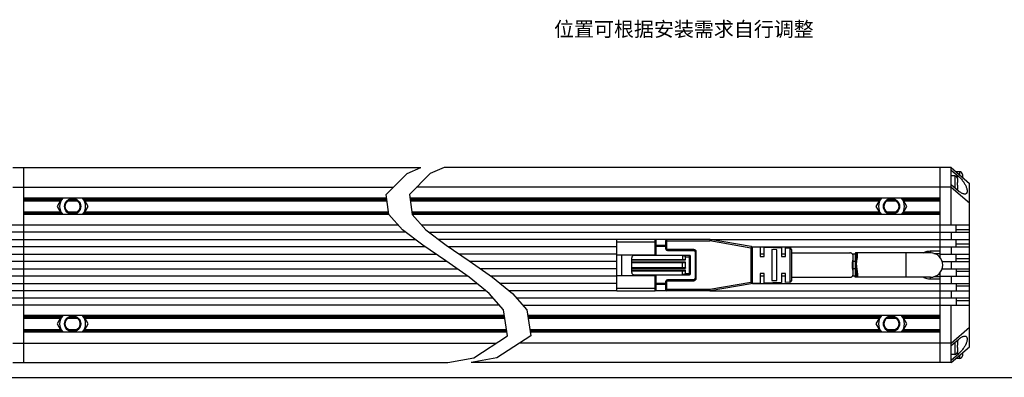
# Model space of a CAD drawing. Header units: millimetres. Extents: x 87 to 558, y 161 to 370.
# Tile 2 of 4: x 195 to 396, y 161 to 234. Entities that reach past the tile are written whole.
import ezdxf
from ezdxf.enums import TextEntityAlignment as Align

# ---------------------------------------------------------------- set-up
doc = ezdxf.new("R2010")
doc.units = ezdxf.units.MM
doc.header["$LTSCALE"] = 32.67
doc.layers.get('0').update_dxf_attribs({"linetype": 'CONTINUOUS'})
for name, color, linetype in [('00_COMPONENTS', 7, 'CONTINUOUS'), ('50_ALL_DETAILS', 7, 'CONTINUOUS'), ('_X2_56FE5C42_X0__01_528', 7, 'CONTINUOUS'), ('DRW0001FORMAT', 7, 'CONTINUOUS')]:
    doc.layers.add(name, color=color, linetype=linetype)
doc.styles.get("Standard").update_dxf_attribs({"font": 'simfang.ttf'})

msp = doc.modelspace()

# ---------------------------------------------------------------- linework, layer by layer
at = {"color": 4}
for p, q in [((273.99105, 202.79837), (276.82788, 204.0049)), ((281.59645, 204.0049), (278.75962, 202.79837)), ((269.71001, 198.52095), (273.99105, 202.79837)), ((278.75962, 202.79837), (274.47858, 198.52095)), ((270.27013, 194.4013), (269.71001, 198.52095)), ((274.47858, 198.52095), (275.0387, 194.4013)), ((273.09123, 191.24406), (270.27013, 194.4013)), ((275.0387, 194.4013), (277.8598, 191.24406)), ((277.2178, 188.0877), (273.09123, 191.24406)), ((277.8598, 191.24406), (281.98637, 188.0877)), ((281.93413, 184.89066), (277.2178, 188.0877)), ((281.98637, 188.0877), (286.7027, 184.89066)), ((286.70636, 181.52502), (281.93413, 184.89066)), ((286.7027, 184.89066), (291.47493, 181.52502)), ((290.82674, 178.14947), (286.70636, 181.52502)), ((291.47493, 181.52502), (295.59531, 178.14947)), ((293.77758, 174.84167), (290.82674, 178.14947)), ((295.59531, 178.14947), (298.54615, 174.84167)), ((294.59679, 169.49983), (293.77758, 174.84167)), ((298.54615, 174.84167), (299.36536, 169.49983)), ((287.6585, 164.99863), (294.59679, 169.49983)), ((299.36536, 169.49983), (292.42707, 164.99863)), ((282.35245, 164.0049), (287.6585, 164.99863)), ((292.42707, 164.99863), (287.12102, 164.0049))]:
    msp.add_line(p, q, dxfattribs=at)
at = {"color": 7}
msp.add_line((86.90311, 160.97487), (558.13115, 160.97487), dxfattribs=at)
at = {"layer": '00_COMPONENTS', "color": 7}
for p, q in [((193.23026, 204.0049), (276.82788, 204.0049)), ((195.48026, 164.0049), (195.48026, 204.0049)), ((385.49678, 204.0049), (281.59645, 204.0049)), ((383.24678, 185.50361), (383.24678, 204.0049)), ((385.49678, 204.0049), (389.24678, 200.7549)), ((385.49678, 192.2549), (385.49678, 204.0049)), ((385.49678, 203.49232), (387.04005, 202.15482)), ((386.19678, 202.3199), (385.49678, 202.3199)), ((387.19678, 203.1549), (386.49678, 203.1549)), ((386.49678, 203.14074), (386.49678, 203.14907)), ((386.79179, 201.76902), (386.79472, 201.76954)), ((386.79179, 201.76902), (386.79331, 201.75596)), ((386.79331, 201.75596), (386.79455, 201.74284)), ((386.79455, 201.74284), (386.79552, 201.72965)), ((387.79179, 202.60402), (387.79472, 202.60454)), ((387.79179, 202.60402), (387.79331, 202.59096)), ((387.79331, 202.59096), (387.79455, 202.57784)), ((387.79455, 202.57784), (387.79552, 202.56465)), ((387.79552, 202.56465), (387.79622, 202.5514)), ((387.79622, 202.5514), (387.79664, 202.53808)), ((387.79664, 202.53808), (387.79678, 202.5247)), ((387.79678, 202.5247), (387.79678, 202.01157)), ((193.23026, 200.0049), (271.19521, 200.0049)), ((385.49678, 200.0049), (275.96379, 200.0049)), ((385.49678, 200.52247), (387.04005, 199.18497)), ((385.49678, 200.0049), (389.24678, 196.7549)), ((386.79179, 200.9199), (386.79678, 200.9199)), ((386.79678, 200.4199), (386.79179, 200.4199)), ((386.79552, 201.72965), (386.79622, 201.7164)), ((386.79622, 201.7164), (386.79664, 201.70308)), ((386.79664, 201.70308), (386.79678, 201.6897)), ((386.79678, 201.6897), (386.79678, 200.9199)), ((386.79678, 200.4199), (386.79678, 199.6501)), ((389.24678, 167.2549), (389.24678, 200.7549)), ((269.81417, 197.7549), (195.48026, 197.7549)), ((203.28637, 197.7549), (202.30486, 196.05488)), ((208.65566, 196.05488), (207.67415, 197.7549)), ((383.24678, 197.7549), (274.58274, 197.7549)), ((371.05289, 197.7549), (370.07138, 196.05488)), ((376.42218, 196.05488), (375.44067, 197.7549)), ((386.79332, 199.58392), (386.79179, 199.57078)), ((386.79472, 199.57026), (386.79179, 199.57078)), ((386.79456, 199.59709), (386.79332, 199.58392)), ((386.79553, 199.6103), (386.79456, 199.59709)), ((386.79622, 199.62353), (386.79553, 199.6103)), ((386.79664, 199.6368), (386.79622, 199.62353)), ((386.79678, 199.6501), (386.79664, 199.6368)), ((195.48026, 197.2049), (202.96882, 197.2049)), ((202.30486, 196.05488), (203.28634, 194.3549)), ((204.51766, 197.2049), (206.44286, 197.2049)), ((207.67418, 194.3549), (208.65566, 196.05488)), ((207.99169, 197.2049), (269.88895, 197.2049)), ((274.65752, 197.2049), (370.73535, 197.2049)), ((370.07138, 196.05488), (371.05286, 194.3549)), ((372.28418, 197.2049), (374.20938, 197.2049)), ((375.4407, 194.3549), (376.42218, 196.05488)), ((375.75821, 197.2049), (383.24678, 197.2049)), ((195.48026, 194.9049), (202.9688, 194.9049)), ((270.31159, 194.3549), (195.48026, 194.3549)), ((204.5176, 194.9049), (206.44291, 194.9049)), ((207.99172, 194.9049), (270.20166, 194.9049)), ((274.97023, 194.9049), (370.73532, 194.9049)), ((383.24678, 194.3549), (275.08017, 194.3549)), ((372.28413, 194.9049), (374.20944, 194.9049)), ((375.75824, 194.9049), (383.24678, 194.9049)), ((189.48026, 192.2549), (272.18801, 192.2549)), ((276.95658, 192.2549), (389.24678, 192.2549)), ((386.49678, 190.7549), (386.49678, 192.2549)), ((273.73075, 190.7549), (189.48026, 190.7549)), ((278.49932, 190.7549), (389.24678, 190.7549)), ((385.49678, 190.7549), (385.49678, 189.2549)), ((189.48026, 189.2549), (275.69182, 189.2549)), ((277.70875, 187.7549), (189.48026, 187.7549)), ((316.94678, 189.2549), (280.46039, 189.2549)), ((316.94678, 187.7549), (282.47732, 187.7549)), ((327.24678, 189.2549), (324.84678, 189.2549)), ((336.02111, 189.2549), (389.24678, 189.2549)), ((344.74678, 187.7549), (389.24678, 187.7549)), ((385.49678, 187.7549), (385.49678, 186.2549)), ((386.49678, 187.7549), (386.49678, 189.2549)), ((189.48026, 186.2549), (279.92158, 186.2549)), ((316.94678, 186.2549), (284.69015, 186.2549)), ((347.14678, 186.2549), (346.34678, 186.2549)), ((351.54639, 186.2549), (350.74678, 186.2549)), ((365.79977, 186.2549), (365.2681, 186.2549)), ((365.79977, 186.36908), (365.79977, 181.64072)), ((381.24678, 186.5049), (365.99373, 186.5049)), ((381.24678, 186.9049), (383.24678, 186.9049)), ((381.94267, 186.4049), (383.24678, 186.4049)), ((383.24678, 186.2549), (389.24678, 186.2549)), ((386.49678, 184.7549), (386.49678, 186.2549)), ((282.12663, 184.7549), (189.48026, 184.7549)), ((316.94678, 184.7549), (286.8952, 184.7549)), ((365.79977, 184.7549), (365.43201, 184.7549)), ((383.63037, 184.7549), (389.24678, 184.7549)), ((385.49678, 184.7549), (385.49678, 183.2549)), ((189.48026, 183.2549), (284.25352, 183.2549)), ((286.38041, 181.7549), (189.48026, 181.7549)), ((316.94678, 183.2549), (289.02209, 183.2549)), ((316.94678, 181.7549), (291.14898, 181.7549)), ((347.14678, 181.7549), (346.34678, 181.7549)), ((351.54639, 181.7549), (350.74678, 181.7549)), ((365.79977, 181.7549), (365.26811, 181.7549)), ((365.79977, 183.2549), (365.43201, 183.2549)), ((366.21092, 182.72149), (366.24769, 182.4994)), ((383.24678, 181.6049), (381.94267, 181.6049)), ((383.24678, 164.0049), (383.24678, 182.50618)), ((383.24678, 181.7549), (389.24678, 181.7549)), ((383.63037, 183.2549), (389.24678, 183.2549)), ((385.49678, 181.7549), (385.49678, 180.2549)), ((386.49678, 183.2549), (386.49678, 181.7549)), ((189.48026, 180.2549), (288.25674, 180.2549)), ((316.94678, 180.2549), (293.02531, 180.2549)), ((344.74678, 180.2549), (389.24678, 180.2549)), ((381.24678, 181.5049), (365.99373, 181.5049)), ((383.24678, 181.1049), (381.24678, 181.1049)), ((386.49678, 180.2549), (386.49678, 178.7549)), ((290.08772, 178.7549), (189.48026, 178.7549)), ((316.94678, 178.7549), (294.85629, 178.7549)), ((327.24678, 178.7549), (324.84678, 178.7549)), ((336.02106, 178.7549), (389.24678, 178.7549)), ((385.49678, 178.7549), (385.49678, 177.2549)), ((189.48026, 177.2549), (291.62477, 177.2549)), ((292.9629, 175.7549), (189.48026, 175.7549)), ((296.39334, 177.2549), (389.24678, 177.2549)), ((297.73147, 175.7549), (389.24678, 175.7549)), ((385.49678, 164.0049), (385.49678, 175.7549)), ((386.49678, 177.2549), (386.49678, 175.7549)), ((293.95958, 173.6549), (195.48026, 173.6549)), ((203.28637, 173.6549), (202.30486, 171.95488)), ((208.65566, 171.95488), (207.67415, 173.6549)), ((383.24678, 173.6549), (298.72815, 173.6549)), ((371.05289, 173.6549), (370.07138, 171.95488)), ((376.42218, 171.95488), (375.44067, 173.6549)), ((195.48026, 173.1049), (202.96882, 173.1049)), ((202.30486, 171.95488), (203.28634, 170.2549)), ((204.51766, 173.1049), (206.44286, 173.1049)), ((207.67418, 170.2549), (208.65566, 171.95488)), ((207.99169, 173.1049), (294.04392, 173.1049)), ((298.81249, 173.1049), (370.73535, 173.1049)), ((370.07138, 171.95488), (371.05286, 170.2549)), ((372.28418, 173.1049), (374.20938, 173.1049)), ((375.4407, 170.2549), (376.42218, 171.95488)), ((375.75821, 173.1049), (383.24678, 173.1049)), ((195.48026, 170.8049), (202.9688, 170.8049)), ((294.48099, 170.2549), (195.48026, 170.2549)), ((204.5176, 170.8049), (206.44291, 170.8049)), ((207.99172, 170.8049), (294.39664, 170.8049)), ((299.16522, 170.8049), (370.73532, 170.8049)), ((383.24678, 170.2549), (299.24956, 170.2549)), ((372.28413, 170.8049), (374.20944, 170.8049)), ((375.75824, 170.8049), (383.24678, 170.8049)), ((385.49678, 168.0049), (389.24678, 171.2549)), ((193.23026, 168.0049), (292.29246, 168.0049)), ((385.49678, 168.0049), (297.06103, 168.0049)), ((385.49678, 167.48732), (387.04005, 168.82482)), ((386.79179, 168.43902), (386.79472, 168.43954)), ((386.79179, 168.43902), (386.79331, 168.42596)), ((386.79179, 167.5899), (386.79678, 167.5899)), ((386.79331, 168.42596), (386.79455, 168.41284)), ((386.79455, 168.41284), (386.79552, 168.39965)), ((386.79552, 168.39965), (386.79622, 168.3864)), ((386.79622, 168.3864), (386.79664, 168.37308)), ((386.79664, 168.37308), (386.79678, 168.3597)), ((386.79678, 168.3597), (386.79678, 167.5899)), ((385.49678, 164.0049), (389.24678, 167.2549)), ((385.49678, 164.51747), (387.04005, 165.85497)), ((386.19678, 165.6899), (385.49678, 165.6899)), ((386.79678, 167.0899), (386.79179, 167.0899)), ((386.79332, 166.25392), (386.79179, 166.24078)), ((386.79472, 166.24026), (386.79179, 166.24078)), ((386.79456, 166.26709), (386.79332, 166.25392)), ((386.79553, 166.2803), (386.79456, 166.26709)), ((386.79622, 166.29353), (386.79553, 166.2803)), ((386.79664, 166.3068), (386.79622, 166.29353)), ((386.79678, 166.3201), (386.79664, 166.3068)), ((386.79678, 167.0899), (386.79678, 166.3201)), ((387.79456, 165.43209), (387.79332, 165.41892)), ((387.79553, 165.4453), (387.79456, 165.43209)), ((387.79622, 165.45853), (387.79553, 165.4453)), ((387.79664, 165.4718), (387.79622, 165.45853)), ((387.79678, 165.4851), (387.79664, 165.4718)), ((387.79678, 165.99823), (387.79678, 165.4851)), ((193.23026, 164.0049), (282.35245, 164.0049)), ((385.49678, 164.0049), (287.12102, 164.0049)), ((386.49678, 164.86906), (386.49678, 164.86073)), ((387.19678, 164.8549), (386.49678, 164.8549)), ((387.79332, 165.41892), (387.79179, 165.40578)), ((387.79472, 165.40526), (387.79179, 165.40578))]:
    msp.add_line(p, q, dxfattribs=at)
at = {"layer": '00_COMPONENTS', "color": 4}
for p, q in [((386.19678, 202.3199), (386.19678, 199.91581)), ((386.60716, 202.15482), (387.04005, 202.15482)), ((387.19678, 203.1549), (387.19678, 202.53157)), ((203.1709, 197.5549), (195.48026, 197.5549)), ((195.48026, 197.4049), (203.08429, 197.4049)), ((204.82763, 197.4049), (206.13289, 197.4049)), ((269.84136, 197.5549), (207.78962, 197.5549)), ((207.87622, 197.4049), (269.86175, 197.4049)), ((370.93742, 197.5549), (274.60993, 197.5549)), ((274.63032, 197.4049), (370.85082, 197.4049)), ((372.59415, 197.4049), (373.89941, 197.4049)), ((383.24678, 197.5549), (375.55614, 197.5549)), ((375.64274, 197.4049), (383.24678, 197.4049)), ((195.48026, 194.7049), (203.08427, 194.7049)), ((203.17087, 194.5549), (195.48026, 194.5549)), ((204.82753, 194.7049), (206.13299, 194.7049)), ((270.24925, 194.5549), (207.78965, 194.5549)), ((207.87625, 194.7049), (270.22885, 194.7049)), ((274.99742, 194.7049), (370.85079, 194.7049)), ((370.93739, 194.5549), (275.01782, 194.5549)), ((372.59405, 194.7049), (373.89951, 194.7049)), ((383.24678, 194.5549), (375.55617, 194.5549)), ((375.64277, 194.7049), (383.24678, 194.7049)), ((386.49678, 191.34069), (389.24678, 191.34069)), ((386.49678, 188.34069), (389.24678, 188.34069)), ((365.99373, 186.5049), (365.99373, 181.5049)), ((376.24678, 181.5049), (376.24678, 186.5049)), ((381.24678, 186.9049), (381.24678, 186.5049)), ((386.49678, 185.34069), (389.24678, 185.34069)), ((389.24678, 182.66911), (386.49678, 182.66911)), ((381.24678, 181.1049), (381.24678, 181.5049)), ((389.24678, 179.66911), (386.49678, 179.66911)), ((389.24678, 176.66911), (386.49678, 176.66911)), ((203.1709, 173.4549), (195.48026, 173.4549)), ((195.48026, 173.3049), (203.08429, 173.3049)), ((204.82763, 173.3049), (206.13289, 173.3049)), ((293.99025, 173.4549), (207.78962, 173.4549)), ((207.87622, 173.3049), (294.01325, 173.3049)), ((370.93742, 173.4549), (298.75882, 173.4549)), ((298.78182, 173.3049), (370.85082, 173.3049)), ((372.59415, 173.3049), (373.89941, 173.3049)), ((383.24678, 173.4549), (375.55614, 173.4549)), ((375.64274, 173.3049), (383.24678, 173.3049)), ((195.48026, 170.6049), (203.08427, 170.6049)), ((203.17087, 170.4549), (195.48026, 170.4549)), ((204.82753, 170.6049), (206.13299, 170.6049)), ((294.45032, 170.4549), (207.78965, 170.4549)), ((207.87625, 170.6049), (294.42732, 170.6049)), ((299.19589, 170.6049), (370.85079, 170.6049)), ((370.93739, 170.4549), (299.21889, 170.4549)), ((372.59405, 170.6049), (373.89951, 170.6049)), ((383.24678, 170.4549), (375.55617, 170.4549)), ((375.64277, 170.6049), (383.24678, 170.6049)), ((386.19678, 168.09399), (386.19678, 165.6899)), ((387.04005, 165.85497), (386.60716, 165.85497)), ((387.19678, 165.47823), (387.19678, 164.8549))]:
    msp.add_line(p, q, dxfattribs=at)
at = {"layer": '00_COMPONENTS', "color": 7}
for points in [[(387.04005, 202.15482), (387.18089, 202.02715), (387.31796, 201.8939), (387.45125, 201.75505), (387.58168, 201.60916), (387.70833, 201.45769), (387.82848, 201.30496), (387.94163, 201.15129), (388.04829, 200.99637), (388.14723, 200.84359), (388.23805, 200.69341), (388.32115, 200.54538), (388.3965, 200.40149), (388.4639, 200.26215), (388.52355, 200.12695), (388.57602, 199.99675), (388.62126, 199.87176), (388.65932, 199.75178), (388.69081, 199.637), (388.71582, 199.52748), (388.73426, 199.42316), (388.74652, 199.32408), (388.75273, 199.23017), (388.75275, 199.14151), (388.74658, 199.05832), (388.73436, 198.98046), (388.71595, 198.90808), (388.69099, 198.84187), (388.65954, 198.78164), (388.62152, 198.72759), (388.57633, 198.68099), (388.52393, 198.64168), (388.46434, 198.60982), (388.39699, 198.58725), (388.3217, 198.5739), (388.25164, 198.56978)], [(386.7947, 200.71167), (386.7945, 200.7534), (386.7941, 200.79509), (386.79352, 200.83673), (386.79275, 200.87834), (386.79179, 200.9199)], [(386.79179, 200.4199), (386.79275, 200.46152), (386.79352, 200.50316), (386.7941, 200.54482), (386.7945, 200.58649), (386.7947, 200.62819), (386.7947, 200.71167)], [(388.25164, 198.56978), (388.23864, 198.56983), (388.14784, 198.57701), (388.04889, 198.59567), (387.9422, 198.62557), (387.82899, 198.66801), (387.70877, 198.72354), (387.58204, 198.7916), (387.45153, 198.87182), (387.31815, 198.96405), (387.18099, 199.06844), (387.04005, 199.18497)], [(365.99373, 186.5049), (365.97013, 186.50451), (365.94792, 186.50305), (365.92716, 186.50053), (365.90783, 186.49698), (365.89, 186.49236), (365.87378, 186.4866), (365.85917, 186.47966), (365.84617, 186.47158), (365.83485, 186.46238), (365.8252, 186.45206), (365.81715, 186.44063), (365.81066, 186.42806), (365.80573, 186.41446), (365.80228, 186.39973), (365.80029, 186.38356), (365.79977, 186.36908)], [(366.31701, 186.10605), (366.31589, 186.15658), (366.31283, 186.20004), (366.30773, 186.24056), (366.30049, 186.27817), (366.29107, 186.31281), (366.27941, 186.34447), (366.26543, 186.37316), (366.24912, 186.39895), (366.23041, 186.42184), (366.20925, 186.44183), (366.1857, 186.45901), (366.15973, 186.47334), (366.13133, 186.48486), (366.10053, 186.49376), (366.06733, 186.5001), (366.03173, 186.50381), (365.99373, 186.5049)], [(366.25847, 185.57628), (366.26938, 185.64464), (366.27952, 185.71089), (366.28876, 185.77504), (366.29696, 185.83707), (366.30395, 185.89671), (366.30959, 185.95401), (366.31375, 186.00893), (366.31625, 186.06103), (366.31701, 186.10605)], [(379.77766, 186.5049), (379.7802, 186.50652), (379.97229, 186.60983), (380.17237, 186.69849), (380.37949, 186.77215), (380.59078, 186.82973), (380.80528, 186.87087), (381.02395, 186.89592), (381.24678, 186.9049)], [(366.08978, 184.0049), (366.09047, 184.09512), (366.09246, 184.18493), (366.09575, 184.27431), (366.10031, 184.36339), (366.1061, 184.45204), (366.113, 184.53994), (366.12098, 184.62709), (366.12995, 184.71348), (366.13975, 184.79877), (366.15032, 184.88291), (366.16155, 184.96596), (366.17328, 185.04766), (366.1854, 185.12805), (366.1978, 185.20709)], [(366.08978, 184.0049), (366.09052, 183.91456), (366.09252, 183.82442), (366.09579, 183.73458), (366.10038, 183.64518), (366.10623, 183.55632), (366.11315, 183.4681), (366.12116, 183.38065), (366.13023, 183.29407), (366.14006, 183.20849), (366.15066, 183.12406), (366.16202, 183.04085), (366.17375, 182.95889), (366.1859, 182.87824), (366.21092, 182.72149)], [(366.1978, 185.20709), (366.22273, 185.36006), (366.25847, 185.57628)], [(365.99373, 181.5049), (365.96767, 181.50547), (365.9434, 181.50724), (365.92093, 181.51026), (365.9002, 181.5146), (365.88126, 181.52034), (365.8643, 181.52747), (365.84938, 181.53602), (365.83643, 181.54603), (365.82548, 181.5574), (365.81657, 181.5701), (365.80966, 181.58413), (365.80458, 181.59953), (365.80127, 181.6162), (365.7998, 181.63422), (365.79971, 181.64072)], [(366.31696, 181.90375), (366.31694, 181.89611), (366.31576, 181.85008), (366.31255, 181.80696), (366.30729, 181.76676), (366.3, 181.72949), (366.29049, 181.69518), (366.27873, 181.66382), (366.26475, 181.63538), (366.2484, 181.60985), (366.22965, 181.58717), (366.20853, 181.56734), (366.18502, 181.55036), (366.15909, 181.53617), (366.13078, 181.52472), (366.10008, 181.51593), (366.06701, 181.50975), (366.03156, 181.5061), (365.99373, 181.5049)], [(366.24769, 182.4994), (366.27014, 182.36064), (366.2802, 182.29433), (366.28934, 182.23016), (366.29756, 182.16825), (366.30442, 182.1087), (366.3099, 182.05151), (366.31401, 181.99685), (366.31637, 181.94502), (366.31696, 181.90375)], [(381.24678, 181.1049), (381.02516, 181.11365), (380.80735, 181.13851), (380.59335, 181.17947), (380.38214, 181.23687), (380.17473, 181.31037), (379.97422, 181.39902), (379.78164, 181.5025), (379.77788, 181.5049)], [(386.7947, 167.38167), (386.7945, 167.4234), (386.7941, 167.46509), (386.79352, 167.50673), (386.79275, 167.54834), (386.79179, 167.5899)], [(388.25164, 169.44002), (388.3217, 169.4359), (388.397, 169.42255), (388.46434, 169.39997), (388.52393, 169.36812), (388.57633, 169.32881), (388.62152, 169.28221), (388.65954, 169.22815), (388.69099, 169.16792), (388.71595, 169.10172), (388.73436, 169.02934), (388.74658, 168.95148), (388.75275, 168.8683), (388.75273, 168.77963), (388.74653, 168.68572), (388.73427, 168.58664), (388.71582, 168.48232), (388.69081, 168.3728), (388.65932, 168.25802), (388.62126, 168.13804), (388.57602, 168.01305), (388.52356, 167.88285), (388.4639, 167.74765), (388.3965, 167.6083), (388.32115, 167.46442), (388.23805, 167.31639), (388.14723, 167.16621), (388.04829, 167.01343), (387.94163, 166.85851), (387.82848, 166.70484), (387.70833, 166.55211), (387.58168, 166.40063), (387.45125, 166.25475), (387.31796, 166.1159), (387.18089, 165.98264), (387.04005, 165.85497)], [(387.04005, 168.82482), (387.18099, 168.94136), (387.31815, 169.04574), (387.45153, 169.13798), (387.58204, 169.21819), (387.70877, 169.28626), (387.82899, 169.34179), (387.9422, 169.38423), (388.04889, 169.41413), (388.14784, 169.43278), (388.23864, 169.43996), (388.25164, 169.44002)], [(386.79179, 167.0899), (386.79275, 167.13152), (386.79352, 167.17316), (386.7941, 167.21482), (386.7945, 167.25649), (386.7947, 167.29819), (386.7947, 167.38167)]]:
    msp.add_lwpolyline(points, dxfattribs=at)
for centre, radius in [((205.48026, 196.05488), 1.65), ((373.24678, 196.05488), 1.65), ((205.48026, 196.05488), 1.5), ((373.24678, 196.05488), 1.5), ((205.48026, 171.95488), 1.65), ((373.24678, 171.95488), 1.65), ((205.48026, 171.95488), 1.5), ((373.24678, 171.95488), 1.5)]:
    msp.add_circle(centre, radius, dxfattribs=at)
for centre, radius, start, end in [((386.19678, 201.7199), 0.6, 4.7454404, 90), ((387.19678, 202.5549), 0.6, 4.7454404, 90), ((205.48026, 196.05488), 2.65578, 140.1845643, 219.8141529), ((205.48026, 196.05488), 2.65578, 320.1858471, 39.8154357), ((373.24678, 196.05488), 2.65578, 140.1845643, 219.8141529), ((373.24678, 196.05488), 2.65578, 320.1858471, 39.8154357), ((386.19678, 199.6199), 0.6, 341.0026278, 355.2545596), ((381.24678, 184.0049), 2.5, 270, 90), ((205.48026, 171.95488), 2.65578, 140.1845643, 219.8141529), ((205.48026, 171.95488), 2.65578, 320.1858471, 39.8154357), ((373.24678, 171.95488), 2.65578, 140.1845643, 219.8141529), ((373.24678, 171.95488), 2.65578, 320.1858471, 39.8154357), ((386.19678, 168.3899), 0.6, 4.7454404, 18.9973722), ((386.19678, 166.2899), 0.6, 270, 355.2545596), ((387.19678, 165.4549), 0.6, 270, 355.2545596)]:
    msp.add_arc(centre, radius, start, end, dxfattribs=at)
at = {"layer": '_X2_56FE5C42_X0__01_528', "color": 7}
for p, q in [((316.94678, 178.7549), (316.94678, 189.2549)), ((324.84678, 189.2549), (316.94678, 189.2549)), ((325.04678, 186.1299), (325.04678, 189.0549)), ((327.04678, 188.0049), (325.04678, 188.0049)), ((327.04678, 187.3049), (327.04678, 189.0549)), ((336.02111, 189.2549), (327.24678, 189.2549)), ((344.49775, 187.79784), (336.0721, 189.25053)), ((344.60112, 187.75945), (346.34678, 187.7049)), ((346.34678, 187.7049), (346.34678, 185.75503)), ((347.14678, 187.6799), (350.74678, 187.5674)), ((347.14678, 185.7549), (347.14678, 187.6799)), ((316.94678, 186.1299), (325.04678, 186.1299)), ((317.94678, 186.1299), (317.94678, 181.8799)), ((331.84678, 186.0049), (320.54678, 186.0049)), ((323.94678, 186.0049), (323.94678, 186.1299)), ((327.34678, 187.0049), (332.74678, 187.0049)), ((330.44678, 186.0049), (330.44678, 185.1549)), ((330.44678, 185.98774), (330.47778, 185.98384)), ((331.04678, 185.0549), (331.04678, 185.7049)), ((332.04678, 182.2049), (332.04678, 185.8049)), ((333.04678, 186.7049), (333.04678, 181.3049)), ((344.74678, 180.5076), (344.74678, 187.50221)), ((346.34679, 185.7549), (347.14679, 185.7549)), ((348.74678, 187.17936), (348.74678, 180.83044)), ((349.74679, 187.14362), (348.74679, 187.17936)), ((349.74678, 180.86602), (349.74678, 187.14362)), ((350.74678, 187.5674), (350.74678, 185.75504)), ((350.74679, 185.7549), (351.5464, 185.7549)), ((351.54639, 187.54241), (352.45615, 187.51398)), ((351.54639, 185.7549), (351.54639, 187.54241)), ((352.74678, 187.21426), (352.74678, 180.79554)), ((352.74678, 186.5049), (364.74678, 186.5049)), ((365.43201, 182.28607), (365.43201, 185.72372)), ((320.04678, 182.5049), (320.04678, 185.5049)), ((320.04678, 185.1549), (330.74678, 185.1549)), ((320.04678, 184.5049), (330.74678, 184.5049)), ((330.44678, 183.5049), (330.44678, 184.5049)), ((331.04678, 183.4049), (331.04678, 184.6049)), ((316.94678, 181.8799), (325.04678, 181.8799)), ((320.04678, 183.5049), (330.74678, 183.5049)), ((320.04678, 182.8549), (330.74678, 182.8549)), ((320.54678, 182.0049), (331.84678, 182.0049)), ((323.94678, 181.8799), (323.94678, 182.0049)), ((325.04678, 178.9549), (325.04678, 181.8799)), ((330.44678, 182.0049), (330.44678, 182.8549)), ((331.04678, 182.3049), (331.04678, 182.9549)), ((346.34678, 182.2549), (346.34678, 180.3049)), ((347.14679, 182.2549), (346.34679, 182.2549)), ((347.14678, 180.3299), (347.14678, 182.25477)), ((350.74678, 182.2549), (350.74678, 180.4424)), ((351.5464, 182.2549), (350.74679, 182.2549)), ((351.54639, 180.46739), (351.54639, 182.25476)), ((327.04678, 180.0049), (325.04678, 180.0049)), ((327.04678, 178.9549), (327.04678, 180.7049)), ((332.74678, 181.0049), (327.34678, 181.0049)), ((336.07208, 178.75926), (344.49775, 180.21196)), ((346.34678, 180.3049), (344.60115, 180.25035)), ((350.74678, 180.4424), (347.14678, 180.3299)), ((348.74679, 180.83044), (349.30235, 180.85003)), ((349.30235, 180.85003), (349.74679, 180.86602)), ((352.45615, 180.49582), (351.54639, 180.46739)), ((352.74678, 181.5049), (364.74678, 181.5049)), ((316.94678, 178.7549), (324.84678, 178.7549)), ((336.02109, 178.7549), (327.24678, 178.7549))]:
    msp.add_line(p, q, dxfattribs=at)
at = {"layer": '_X2_56FE5C42_X0__01_528', "color": 4}
for p, q in [((316.94678, 188.7549), (325.04678, 188.7549)), ((324.84678, 186.1299), (324.84678, 189.2549)), ((327.04678, 187.8049), (325.04678, 187.8049)), ((327.04678, 188.9549), (336.02111, 188.9549)), ((327.24678, 187.3049), (327.24678, 189.2549)), ((336.02111, 189.2549), (336.02111, 188.9549)), ((336.02111, 188.9549), (336.0721, 189.25053)), ((344.44678, 187.5022), (336.02111, 188.9549)), ((344.49775, 187.79784), (344.44678, 187.5022)), ((327.04678, 187.3049), (327.24678, 187.3049)), ((327.34678, 187.2049), (327.34678, 187.0049)), ((332.74678, 187.2049), (327.34678, 187.2049)), ((331.04678, 185.7049), (332.04678, 185.7049)), ((331.84678, 182.0049), (331.84678, 186.0049)), ((332.74678, 187.2049), (332.74678, 187.0049)), ((333.24678, 186.7049), (333.04678, 186.7049)), ((333.24678, 181.3049), (333.24678, 186.7049)), ((344.44678, 187.5022), (344.74678, 187.5022)), ((344.44678, 187.5022), (344.44678, 180.5076)), ((352.45615, 187.51398), (352.45615, 180.49582)), ((320.04678, 185.0549), (331.04678, 185.0549)), ((331.04678, 184.6049), (320.04678, 184.6049)), ((320.04678, 183.4049), (331.04678, 183.4049)), ((331.04678, 182.9549), (320.04678, 182.9549)), ((324.84678, 178.7549), (324.84678, 181.8799)), ((331.04678, 182.3049), (332.04678, 182.3049)), ((327.04678, 180.2049), (325.04678, 180.2049)), ((327.24678, 180.7049), (327.04678, 180.7049)), ((327.24678, 178.7549), (327.24678, 180.7049)), ((327.34678, 181.0049), (327.34678, 180.8049)), ((327.34678, 180.8049), (332.74678, 180.8049)), ((332.74678, 180.8049), (332.74678, 181.0049)), ((333.24678, 181.3049), (333.04678, 181.3049)), ((336.02111, 179.0549), (344.44678, 180.5076)), ((344.74678, 180.5076), (344.44678, 180.5076)), ((344.44678, 180.5076), (344.49775, 180.21196)), ((316.94678, 179.2549), (325.04678, 179.2549)), ((327.04678, 179.0549), (336.02111, 179.0549)), ((336.02111, 179.0549), (336.02109, 178.7549)), ((336.07208, 178.75926), (336.02111, 179.0549))]:
    msp.add_line(p, q, dxfattribs=at)
at = {"layer": '_X2_56FE5C42_X0__01_528', "color": 7}
for points in [[(330.47778, 185.98384), (330.50781, 185.97967), (330.53688, 185.97525), (330.56495, 185.97056), (330.59206, 185.96561), (330.61826, 185.96044), (330.64358, 185.95506), (330.668, 185.94947), (330.69159, 185.94369), (330.71435, 185.93773), (330.73629, 185.93158), (330.75744, 185.92528), (330.77782, 185.91881), (330.79742, 185.91217), (330.81628, 185.90539), (330.83441, 185.89846), (330.8518, 185.89137), (330.86847, 185.88415), (330.88444, 185.87677), (330.89969, 185.86926), (330.91425, 185.8616), (330.9281, 185.8538), (330.94126, 185.84585), (330.9537, 185.83776), (330.96544, 185.82953), (330.97646, 185.82115), (330.98674, 185.81264), (330.99628, 185.80398), (331.00507, 185.79518), (331.01305, 185.78626), (331.02025, 185.77719), (331.02664, 185.76799), (331.03215, 185.75878), (331.03675, 185.7495), (331.04048, 185.7402), (331.04335, 185.73107), (331.04536, 185.72218), (331.0465, 185.71345), (331.04678, 185.7049)], [(365.43156, 185.72373), (365.43067, 185.78621), (365.42319, 185.87827), (365.40901, 185.96029), (365.38921, 186.03493), (365.36398, 186.10246), (365.33313, 186.16319), (365.29713, 186.21902), (365.25561, 186.27033), (365.20895, 186.31657), (365.15876, 186.35786), (365.10437, 186.39419), (365.04645, 186.42542), (364.9887, 186.45151), (364.93085, 186.47249), (364.87317, 186.48825), (364.82017, 186.49873), (364.77348, 186.50401), (364.74691, 186.5049)], [(365.23961, 184.0049), (365.24445, 184.17266), (365.25419, 184.34105), (365.26884, 184.50927), (365.29017, 184.67759), (365.31641, 184.844), (365.34222, 185.00443), (365.36759, 185.15827), (365.39253, 185.30499), (365.41183, 185.44132), (365.4241, 185.56687), (365.43074, 185.6822), (365.43156, 185.72373)], [(330.74678, 185.1549), (330.76455, 185.1547), (330.78174, 185.15422), (330.79837, 185.15346), (330.81441, 185.1524), (330.82988, 185.15105), (330.84481, 185.14947), (330.85922, 185.14765), (330.8731, 185.14561), (330.88649, 185.14338), (330.8994, 185.14097), (330.91182, 185.13838), (330.92376, 185.13564), (330.9352, 185.13279), (330.94616, 185.12979), (330.95682, 185.12652), (330.9672, 185.123), (330.97727, 185.1192), (330.98709, 185.11495), (330.99683, 185.11011), (331.00632, 185.10482), (331.01513, 185.09926), (331.02334, 185.09373), (331.03087, 185.08794), (331.03704, 185.08123), (331.04164, 185.07337), (331.04489, 185.0646), (331.04678, 185.0549)], [(330.74678, 184.5049), (330.76494, 184.50513), (330.78247, 184.50565), (330.79938, 184.50645), (330.81566, 184.50755), (330.83131, 184.50895), (330.8464, 184.51057), (330.86092, 184.51241), (330.87488, 184.51448), (330.88831, 184.51673), (330.90124, 184.51917), (330.91364, 184.5218), (330.92555, 184.52459), (330.9369, 184.5275), (330.94777, 184.53057), (330.95833, 184.53389), (330.96867, 184.53746), (330.97871, 184.5413), (330.98847, 184.54555), (330.99809, 184.55035), (331.00742, 184.55557), (331.01604, 184.56106), (331.02404, 184.56658), (331.03133, 184.57236), (331.03732, 184.57903), (331.04178, 184.58677), (331.04494, 184.5954), (331.04678, 184.6049)], [(365.43156, 182.28607), (365.43078, 182.32639), (365.42425, 182.44133), (365.41207, 182.56653), (365.39285, 182.70261), (365.36798, 182.84915), (365.34264, 183.00292), (365.31679, 183.16341), (365.29047, 183.33002), (365.26905, 183.49867), (365.25433, 183.66737), (365.24452, 183.83638), (365.23961, 184.0049)], [(331.04678, 182.3049), (331.0465, 182.29636), (331.04536, 182.28765), (331.04336, 182.27878), (331.04052, 182.26969), (331.03682, 182.26044), (331.03224, 182.2512), (331.02676, 182.242), (331.02039, 182.23281), (331.01322, 182.22373), (331.00522, 182.21479), (330.99641, 182.20595), (330.98685, 182.19726), (330.97657, 182.18873), (330.96554, 182.18034), (330.9538, 182.1721), (330.94137, 182.16401), (330.92823, 182.15607), (330.91438, 182.14827), (330.89984, 182.14061), (330.8846, 182.1331), (330.86864, 182.12573), (330.85198, 182.1185), (330.83459, 182.11141), (330.81647, 182.10448), (330.79761, 182.09769), (330.77802, 182.09106), (330.75764, 182.08458), (330.73648, 182.07827), (330.71454, 182.07212), (330.69176, 182.06615), (330.66816, 182.06037), (330.64373, 182.05477), (330.6184, 182.04939), (330.59218, 182.04421), (330.56505, 182.03926), (330.53696, 182.03456), (330.50787, 182.03013), (330.47781, 182.02597), (330.44678, 182.02206)], [(330.74678, 183.5049), (330.76455, 183.5047), (330.78174, 183.50422), (330.79837, 183.50346), (330.81441, 183.5024), (330.82988, 183.50105), (330.84481, 183.49947), (330.85922, 183.49765), (330.8731, 183.49561), (330.88649, 183.49338), (330.8994, 183.49097), (330.91182, 183.48838), (330.92376, 183.48564), (330.9352, 183.48279), (330.94616, 183.47979), (330.95682, 183.47652), (330.9672, 183.473), (330.97727, 183.4692), (330.98709, 183.46495), (330.99683, 183.46011), (331.00632, 183.45482), (331.01513, 183.44926), (331.02334, 183.44373), (331.03087, 183.43794), (331.03704, 183.43123), (331.04164, 183.42337), (331.04489, 183.4146), (331.04678, 183.4049)], [(330.74678, 182.8549), (330.76494, 182.85513), (330.78247, 182.85565), (330.79938, 182.85645), (330.81566, 182.85755), (330.83131, 182.85895), (330.8464, 182.86057), (330.86092, 182.86241), (330.87488, 182.86448), (330.88831, 182.86673), (330.90124, 182.86917), (330.91364, 182.8718), (330.92555, 182.87459), (330.9369, 182.8775), (330.94777, 182.88057), (330.95833, 182.88389), (330.96867, 182.88746), (330.97871, 182.8913), (330.98847, 182.89555), (330.99809, 182.90035), (331.00742, 182.90557), (331.01604, 182.91106), (331.02404, 182.91658), (331.03133, 182.92236), (331.03732, 182.92903), (331.04178, 182.93677), (331.04494, 182.9454), (331.04678, 182.9549)], [(364.74687, 181.5049), (364.77479, 181.50587), (364.82149, 181.51127), (364.87441, 181.52184), (364.93193, 181.53766), (364.98962, 181.55866), (365.04719, 181.58474), (365.10492, 181.61594), (365.15915, 181.65222), (365.20919, 181.69344), (365.25574, 181.73961), (365.29717, 181.79082), (365.3331, 181.84657), (365.36391, 181.9072), (365.38912, 181.9746), (365.40892, 182.04906), (365.42311, 182.13089), (365.43063, 182.2227), (365.43156, 182.28607)]]:
    msp.add_lwpolyline(points, dxfattribs=at)
for centre, radius, start, end in [((324.84678, 189.0549), 0.2, 359.9998736, 89.9999992), ((327.24678, 189.0549), 0.2, 90, 179.9999991), ((336.02111, 188.9549), 0.3, 80.2090251, 90.0001031), ((344.44678, 187.5022), 0.3, 0.0062155, 80.2176628), ((320.54678, 185.5049), 0.5, 90, 180), ((327.34678, 187.3049), 0.3, 180.0000011, 269.9999993), ((331.84678, 185.8049), 0.2, 0, 89.9999992), ((332.74678, 186.7049), 0.3, 0.0000008, 89.9999999), ((352.44678, 187.21413), 0.3, 0.0527126, 88.2099508), ((320.54678, 182.5049), 0.5, 180, 269.9999997), ((331.84678, 182.2049), 0.2, 270.0000001, 359.9999997), ((327.34678, 180.7049), 0.3, 90.000001, 179.9999991), ((332.74678, 181.3049), 0.3, 270.0000008, 359.9999999), ((344.44678, 180.5076), 0.3, 279.7867878, 359.999999), ((352.44678, 180.79567), 0.3, 271.7900492, 359.9472874), ((324.84678, 178.9549), 0.2, 270.0000001, 0.0001264), ((327.24678, 178.9549), 0.2, 180.0000001, 270), ((336.02111, 179.0549), 0.3, 269.9914321, 279.7825102)]:
    msp.add_arc(centre, radius, start, end, dxfattribs=at)
at = {"layer": '_X2_56FE5C42_X0__01_528', "color": 4}
for centre, radius, start, end in [((327.34678, 187.3049), 0.1, 180, 270), ((332.74678, 186.7049), 0.49999, 0, 89.9999997), ((327.34678, 180.7049), 0.1, 90, 180), ((332.74678, 181.3049), 0.49999, 270, 359.9999997)]:
    msp.add_arc(centre, radius, start, end, dxfattribs=at)
at = {"layer": 'DRW0001FORMAT', "color": 7}
msp.add_line((86.90311, 160.97487), (558.13115, 160.97487), dxfattribs=at)

# ---------------------------------------------------------------- texts
at = {"layer": '50_ALL_DETAILS', "color": 3}
msp.add_text('位置可根据安装需求自行调整', height=3, dxfattribs=at).set_placement((357.31174, 230.92011), align=Align.RIGHT)

doc.saveas('drawing.dxf')
